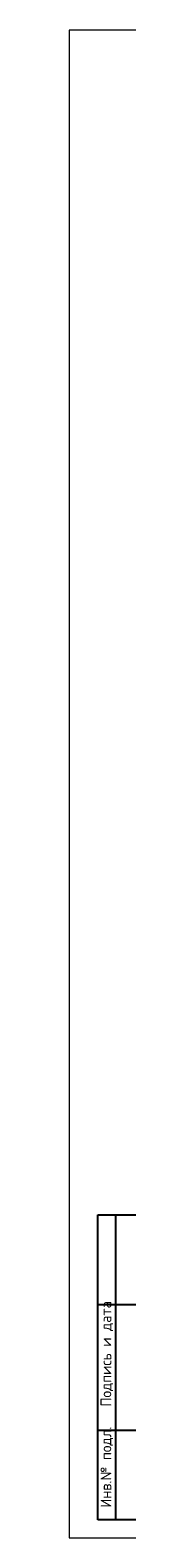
# Model space of a CAD drawing. Header units: millimetres. Extents: x -93479 to 1057970, y -66333 to 172656.
# Tile 206 of 256: x 428606 to 430219, y -49591 to -7591. Entities that reach past the tile are written whole.
import ezdxf
from ezdxf.enums import TextEntityAlignment as Align

# ---------------------------------------------------------------- set-up
doc = ezdxf.new("R2010")
doc.units = ezdxf.units.MM
doc.layers.add('Текст', color=7, linetype='Continuous', lineweight=25)
doc.layers.add('ТОНКИЕ', color=7, linetype='Continuous', lineweight=9)
doc.layers.add('ТОЛСТЫЕ_ОСНОВНЫЕ', color=6, linetype='Continuous')
doc.styles.add('style1', font='GOST_Common.ttf', dxfattribs={"height": 500})

# ---------------------------------------------------------------- blocks, each defined once
blk = doc.blocks.new('*U1946')
at = {"layer": 'ТОЛСТЫЕ_ОСНОВНЫЕ', "color": 7}
for p, q in [((8, 5), (8, 90)), ((8, 90), (20, 90)), ((13, 5), (13, 90)), ((8, 65), (20, 65)), ((8, 30), (20, 30)), ((20, 5), (8, 5))]:
    blk.add_line(p, q, dxfattribs=at)
at = {"layer": 'ТОНКИЕ', "color": 7}
blk.add_lwpolyline([(0, 0), (1189, 0), (1189, 420), (0, 420)], close=True, dxfattribs=at)
at = {"layer": 'Текст', "color": 7, "style": 'style1'}
for s, p in [('Подпись и дата', (10.5, 51.25)), ('Инв.№ подл.', (10.5, 19.7))]:
    blk.add_text(s, height=3, rotation=90, dxfattribs=at).set_placement(p, align=Align.MIDDLE)

msp = doc.modelspace()

# ---------------------------------------------------------------- block references
at = {"xscale": 100, "yscale": 100, "zscale": 100}
msp.add_blockref('*U1946', (428606, -49590.9), dxfattribs=at)

doc.saveas('drawing.dxf')
